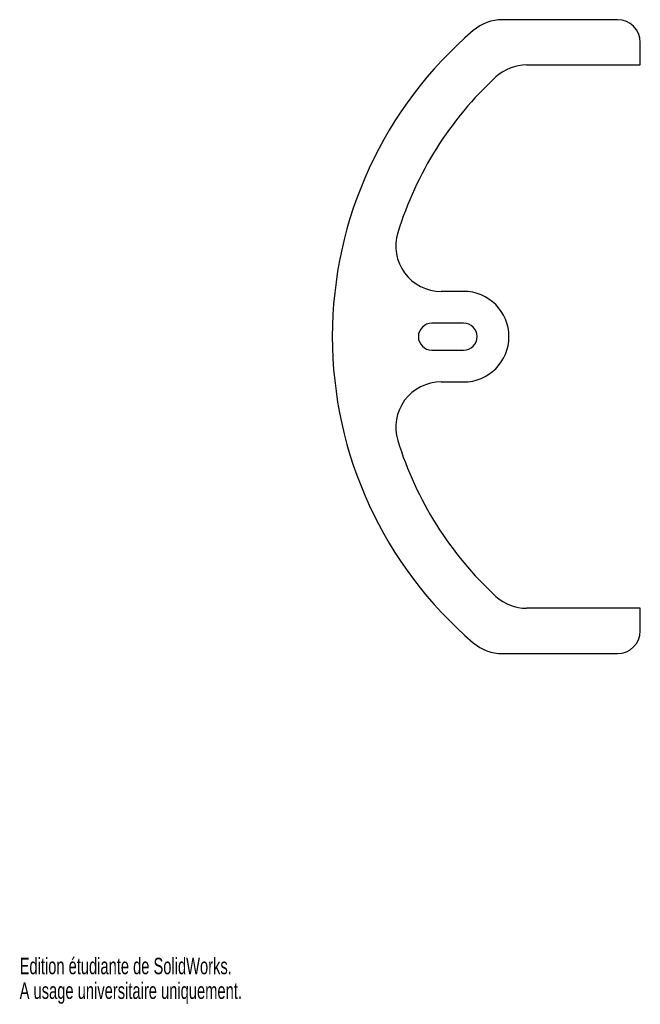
# Model space of a CAD drawing. Extents: x 0 to 137, y 0 to 217.
import ezdxf
from ezdxf.enums import TextEntityAlignment as Align

# ---------------------------------------------------------------- set-up
doc = ezdxf.new("R2010")
doc.units = 0
doc.layers.get('0').update_dxf_attribs({"linetype": 'CONTINUOUS'})

msp = doc.modelspace()

# ---------------------------------------------------------------- linework, layer by layer
at = {"color": 7, "linetype": 'CONTINUOUS'}
for p, q in [((132.03, 217.35), (106.64, 217.35)), ((137.03, 207.35), (137.03, 212.35)), ((111.94, 207.35), (137.03, 207.35)), ((98.03, 157.35), (93.04, 157.35)), ((98.03, 150.35), (91.03, 150.35)), ((91.03, 144.35), (98.03, 144.35)), ((93.04, 137.35), (98.03, 137.35)), ((137.03, 87.35), (111.94, 87.35)), ((137.03, 82.35), (137.03, 87.35)), ((106.64, 77.35), (132.03, 77.35))]:
    msp.add_line(p, q, dxfattribs=at)
for centre, radius, start, end in [((106.64, 207.35), 10, 90, 130.5804), ((132.03, 212.35), 5, 0, 90), ((158.03, 147.35), 89, 130.5804, 229.4196), ((111.94, 197.35), 10, 90, 132.6679), ((158.03, 147.35), 78, 132.6679, 162.8954), ((93.04, 167.35), 10, 162.8954, 270), ((98.03, 147.35), 10, 270, 90), ((91.03, 147.35), 3, 90, 270), ((98.03, 147.35), 3, 270, 90), ((93.04, 127.35), 10, 90, 197.1046), ((158.03, 147.35), 78, 197.1046, 227.3321), ((111.94, 97.35), 10, 227.3321, 270), ((132.03, 82.35), 5, 270, 0), ((106.64, 87.35), 10, 229.4196, 270)]:
    msp.add_arc(centre, radius, start, end, dxfattribs=at)

# ---------------------------------------------------------------- texts
for s, width, p in [('Edition étudiante de SolidWorks.', 0.667188, (0, 5.45)), ('A usage universitaire uniquement.', 0.668182, (0, 0))]:
    msp.add_text(s, height=3.633, dxfattribs=dict(at, width=width)).set_placement(p, align=Align.BOTTOM_LEFT)

doc.saveas('drawing.dxf')
